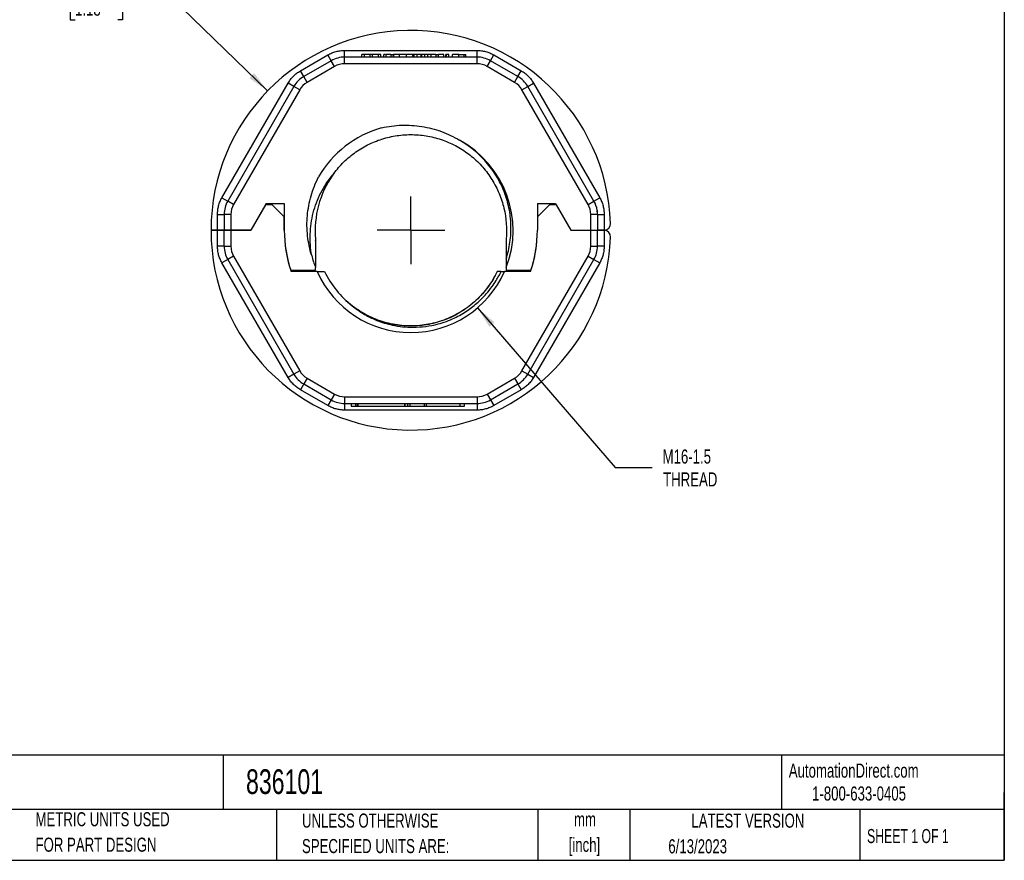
# Model space of a CAD drawing. Header units: millimetres. Extents: x 3 to 137, y 3 to 105.
# Tile 2 of 5: x 63 to 137, y 3 to 66. Entities that reach past the tile are written whole.
import ezdxf

# ---------------------------------------------------------------- set-up
doc = ezdxf.new("R2010")
doc.units = ezdxf.units.MM
doc.header["$LTSCALE"] = 0.5
doc.linetypes.add('CENTERX2', pattern=[20.32, 12.7, -2.54, 2.54, -2.54])
doc.layers.add('CENTER', color=40, linetype='CENTERX2')
doc.layers.add('DIMENSIONS', color=140, linetype='Continuous', lineweight=25)
doc.layers.add('TEXT', color=140, linetype='Continuous', lineweight=25)
doc.styles.add('SLDTEXTSTYLE0', font='TXT', dxfattribs={"width": 0.7})
doc.styles.add('SLDTEXTSTYLE1', font='TXT', dxfattribs={"width": 0.65})
doc.dimstyles.new('SLDDIMSTYLE2', dxfattribs={"dimtxt": 1.079004, "dimasz": 1.651, "dimexe": 0, "dimexo": 0.0625, "dimgap": 0.269751, "dimtad": 0, "dimtih": 1, "dimtoh": 1, "dimrnd": 1e-09, "dimzin": 4, "dimdsep": 46, "dimtxsty": 'SLDTEXTSTYLE0', "dimsah": 1, "dimcen": 0, "dimadec": 0, "dimazin": 1, "dimtfac": 1, "dimtofl": 0, "dimtmove": 0, "dimatfit": 3, "dimfxl": 0, "dimfrac": 2, "dimtolj": 1, "dimtzin": 12, "dimarcsym": 0})
doc.dimstyles.new('SLDDIMSTYLE3', dxfattribs={"dimtxt": 1.079004, "dimasz": 1.651, "dimexe": 0, "dimexo": 0.0625, "dimgap": 0.269751, "dimtad": 0, "dimtih": 1, "dimtoh": 1, "dimrnd": 1e-09, "dimzin": 12, "dimdsep": 46, "dimtxsty": 'SLDTEXTSTYLE0', "dimsah": 1, "dimcen": 0, "dimadec": 0, "dimazin": 3, "dimtfac": 1, "dimtofl": 0, "dimtmove": 0, "dimatfit": 3, "dimfxl": 0, "dimfrac": 2, "dimtolj": 1, "dimtzin": 12, "dimarcsym": 0})

# ---------------------------------------------------------------- blocks, each defined once
blk = doc.blocks.new('SW_NOTE_0')
at = {"layer": 'TEXT', "color": 0, "char_height": 1.0583, "attachment_point": 2, "style": 'SLDTEXTSTYLE0'}
for s, insert in [('mm', (1.422, 1.364)), ('[inch]', (1.38, -0.547))]:
    blk.add_mtext(s, dxfattribs=dict(at, insert=insert))
blk = doc.blocks.new('SW_NOTE_0_1')
at = {"layer": 'TEXT', "color": 0, "char_height": 1.05833, "attachment_point": 1, "style": 'SLDTEXTSTYLE0'}
for s, insert in [('UNLESS OTHERWISE', (0, 1.364)), ('SPECIFIED UNITS ARE:', (0, -0.547))]:
    blk.add_mtext(s, dxfattribs=dict(at, insert=insert))
blk = doc.blocks.new('SW_NOTE_0_5')
at = {"layer": 'TEXT', "color": 0, "char_height": 1.05833, "attachment_point": 1, "style": 'SLDTEXTSTYLE0'}
for s, insert in [('METRIC UNITS USED', (0, 1.364)), ('FOR PART DESIGN', (0, -0.547))]:
    blk.add_mtext(s, dxfattribs=dict(at, insert=insert))
blk = doc.blocks.new('_D_2')
at = {"layer": 'DIMENSIONS'}
for p, q in [((66.769, 67.99), (66.406, 67.99)), ((66.406, 67.99), (66.406, 66.275)), ((69.975, 67.99), (70.337, 67.99)), ((70.337, 67.99), (70.337, 66.275)), ((73.965, 67.99), (70.79, 67.99)), ((81.223, 60.93), (73.965, 67.99)), ((66.406, 66.275), (66.769, 66.275)), ((70.337, 66.275), (69.975, 66.275))]:
    blk.add_line(p, q, dxfattribs=at)
blk.add_solid([(81.223, 60.93), (80.217, 62.263), (79.862, 61.899)], dxfattribs=at)
at = {"layer": 'DIMENSIONS', "char_height": 1.0583, "attachment_point": 1, "style": 'SLDTEXTSTYLE0'}
for s, insert in [('%%c', (65.954, 69.596)), ('30.0', (67.583, 69.596)), ('1.18', (66.769, 67.639))]:
    blk.add_mtext(s, dxfattribs=dict(at, insert=insert))
blk = doc.blocks.new('_D_3')
at = {"layer": 'DIMENSIONS'}
for p, q in [((96.984, 44.649), (107.303, 32.651)), ((107.303, 32.651), (110.081, 32.651))]:
    blk.add_line(p, q, dxfattribs=at)
blk.add_solid([(96.984, 44.649), (97.868, 43.232), (98.253, 43.563)], dxfattribs=at)
at = {"layer": 'DIMENSIONS', "char_height": 1.0583, "attachment_point": 1, "style": 'SLDTEXTSTYLE0'}
for s, insert in [('M16-1.5', (110.875, 34.015)), ('THREAD', (110.914, 32.3))]:
    blk.add_mtext(s, dxfattribs=dict(at, insert=insert))
blk = doc.blocks.new('SW_CENTERMARKSYMBOL_0')
at = {"layer": 'CENTER', "color": 0}
for q in [(0, 2.54), (-2.54, 0), (0, -2.54), (2.54, 0)]:
    blk.add_line((0, 0), q, dxfattribs=at)

msp = doc.modelspace()

# ---------------------------------------------------------------- linework, layer by layer
for p, q in [((83.684, 62.441), (85.756, 63.637)), ((86.006, 63.204), (85.756, 63.637)), ((87.006, 63.472), (87.006, 63.972)), ((87.006, 63.972), (96.945, 63.972)), ((88.296, 63.472), (88.296, 63.672)), ((88.487, 63.672), (88.296, 63.672)), ((88.921, 63.672), (88.487, 63.672)), ((88.487, 63.472), (88.487, 63.672)), ((88.921, 63.472), (88.921, 63.672)), ((89.1, 63.672), (88.921, 63.672)), ((89.1, 63.472), (89.1, 63.672)), ((89.538, 63.672), (89.1, 63.672)), ((89.538, 63.472), (89.538, 63.672)), ((89.728, 63.672), (89.538, 63.672)), ((89.728, 63.472), (89.728, 63.672)), ((89.942, 63.472), (89.942, 63.672)), ((90.114, 63.472), (90.114, 63.672)), ((90.482, 63.672), (90.482, 63.472)), ((90.482, 63.672), (90.666, 63.672)), ((90.666, 63.472), (90.666, 63.672)), ((90.708, 63.672), (90.681, 63.672)), ((90.708, 63.472), (90.708, 63.672)), ((91.13, 63.472), (91.13, 63.672)), ((91.807, 63.672), (91.616, 63.672)), ((91.651, 63.472), (91.651, 63.672)), ((91.897, 63.672), (91.807, 63.672)), ((92.231, 63.672), (92.095, 63.672)), ((92.121, 63.472), (92.121, 63.672)), ((92.231, 63.472), (92.231, 63.672)), ((92.454, 63.672), (92.231, 63.672)), ((92.454, 63.472), (92.454, 63.672)), ((92.746, 63.672), (92.454, 63.672)), ((92.746, 63.472), (92.746, 63.672)), ((92.798, 63.672), (92.746, 63.672)), ((92.798, 63.472), (92.798, 63.672)), ((93.022, 63.672), (92.798, 63.672)), ((93.022, 63.472), (93.022, 63.672)), ((93.249, 63.672), (93.022, 63.672)), ((93.249, 63.472), (93.249, 63.672)), ((93.256, 63.472), (93.256, 63.672)), ((93.749, 63.672), (93.256, 63.672)), ((93.492, 63.472), (93.492, 63.672)), ((93.86, 63.672), (93.749, 63.672)), ((93.86, 63.672), (93.86, 63.472)), ((93.86, 63.672), (94.044, 63.672)), ((94.044, 63.472), (94.044, 63.672)), ((94.445, 63.672), (94.044, 63.672)), ((94.445, 63.472), (94.445, 63.672)), ((94.603, 63.472), (94.603, 63.672)), ((94.655, 63.672), (94.603, 63.672)), ((94.655, 63.472), (94.655, 63.672)), ((94.825, 63.472), (94.825, 63.672)), ((95.099, 63.472), (95.099, 63.672)), ((95.581, 63.472), (95.581, 63.672)), ((95.974, 63.472), (95.974, 63.672)), ((96.093, 63.472), (96.093, 63.672)), ((96.945, 63.472), (96.945, 63.972)), ((97.945, 63.204), (98.195, 63.637)), ((98.195, 63.637), (100.267, 62.441)), ((86.006, 63.204), (83.934, 62.008)), ((86.256, 62.771), (86.006, 63.204)), ((87.006, 62.972), (87.006, 63.472)), ((96.945, 63.472), (87.006, 63.472)), ((96.945, 62.972), (87.006, 62.972)), ((96.945, 62.972), (96.945, 63.472)), ((97.695, 62.771), (97.945, 63.204)), ((100.017, 62.008), (97.945, 63.204)), ((83.934, 62.008), (83.684, 62.441)), ((86.256, 62.771), (84.184, 61.575)), ((99.767, 61.575), (97.695, 62.771)), ((100.017, 62.008), (100.267, 62.441)), ((77.8, 52.918), (82.769, 61.526)), ((83.202, 61.276), (82.769, 61.526)), ((84.184, 61.575), (83.934, 62.008)), ((99.767, 61.575), (100.017, 62.008)), ((100.749, 61.276), (101.182, 61.526)), ((101.182, 61.526), (106.152, 52.918)), ((83.202, 61.276), (78.233, 52.668)), ((83.635, 61.026), (78.666, 52.418)), ((83.635, 61.026), (83.202, 61.276)), ((100.316, 61.026), (100.749, 61.276)), ((105.286, 52.418), (100.316, 61.026)), ((105.719, 52.668), (100.749, 61.276)), ((86.161, 54.67), (86.235, 54.778)), ((77.8, 52.918), (78.233, 52.668)), ((78.666, 52.418), (78.233, 52.668)), ((105.286, 52.418), (105.719, 52.668)), ((105.719, 52.668), (106.152, 52.918)), ((81.119, 52.472), (79.965, 50.472)), ((81.062, 52.372), (79.965, 50.472)), ((81.576, 52.372), (81.062, 52.372)), ((81.119, 52.472), (82.476, 52.472)), ((81.576, 52.372), (82.476, 51.472)), ((82.476, 52.472), (82.476, 50.472)), ((101.476, 52.472), (102.832, 52.472)), ((101.476, 52.472), (101.476, 50.472)), ((101.476, 51.472), (102.376, 52.372)), ((102.89, 52.372), (102.376, 52.372)), ((102.832, 52.472), (103.987, 50.472)), ((102.89, 52.372), (103.987, 50.472)), ((105.987, 51.968), (105.964, 51.968)), ((105.987, 51.668), (105.987, 51.968)), ((77.465, 51.668), (77.965, 51.668)), ((77.465, 50.472), (77.465, 51.668)), ((77.965, 51.668), (77.965, 50.472)), ((78.465, 51.668), (77.965, 51.668)), ((78.465, 51.668), (78.465, 50.472)), ((82.476, 50.472), (82.476, 51.472)), ((101.476, 51.472), (101.476, 50.472)), ((105.487, 50.472), (105.487, 51.668)), ((105.987, 51.668), (105.487, 51.668)), ((105.987, 51.668), (105.987, 50.472)), ((105.987, 51.668), (106.487, 51.668)), ((106.487, 51.668), (106.487, 50.472)), ((76.976, 50.472), (77.465, 50.472)), ((77.465, 50.472), (76.976, 50.472)), ((77.965, 50.472), (77.465, 50.472)), ((77.465, 49.276), (77.465, 50.472)), ((77.965, 50.472), (78.465, 50.472)), ((77.965, 49.276), (77.965, 50.472)), ((78.465, 50.472), (77.965, 50.472)), ((78.465, 50.472), (79.965, 50.472)), ((78.465, 50.472), (78.465, 49.276)), ((79.965, 50.472), (78.465, 50.472)), ((103.987, 50.472), (105.487, 50.472)), ((105.487, 50.472), (105.987, 50.472)), ((105.487, 49.276), (105.487, 50.472)), ((105.987, 50.472), (106.467, 50.472)), ((105.987, 49.276), (105.987, 50.472)), ((106.467, 50.472), (105.987, 50.472)), ((106.487, 50.471), (106.487, 49.276)), ((84.827, 49.715), (84.826, 49.734)), ((99.126, 49.736), (99.124, 49.715)), ((77.965, 49.276), (77.465, 49.276)), ((77.965, 49.276), (78.465, 49.276)), ((105.487, 49.276), (105.987, 49.276)), ((106.487, 49.276), (105.987, 49.276)), ((78.233, 48.276), (77.8, 48.026)), ((78.666, 48.526), (78.233, 48.276)), ((78.233, 48.276), (83.202, 39.668)), ((78.666, 48.526), (83.635, 39.918)), ((100.316, 39.918), (105.286, 48.526)), ((100.749, 39.668), (105.719, 48.276)), ((105.286, 48.526), (105.719, 48.276)), ((105.719, 48.276), (106.152, 48.026)), ((82.769, 39.418), (77.8, 48.026)), ((82.962, 47.472), (84.826, 47.472)), ((84.949, 47.372), (82.996, 47.372)), ((84.826, 47.472), (84.826, 47.668)), ((84.949, 47.372), (85.5, 47.372)), ((98.723, 47.372), (98.463, 47.372)), ((98.753, 47.372), (99.002, 47.372)), ((100.956, 47.372), (99.002, 47.372)), ((99.126, 47.668), (99.126, 47.472)), ((99.126, 47.472), (100.99, 47.472)), ((106.152, 48.026), (101.182, 39.418)), ((87.592, 44.786), (87.123, 45.183)), ((88.097, 44.422), (87.763, 44.657)), ((83.635, 39.918), (83.202, 39.668)), ((100.316, 39.918), (100.749, 39.668)), ((83.202, 39.668), (82.769, 39.418)), ((84.184, 39.369), (83.934, 38.936)), ((84.184, 39.369), (86.256, 38.173)), ((97.695, 38.173), (99.767, 39.369)), ((99.767, 39.369), (100.017, 38.936)), ((100.749, 39.668), (101.182, 39.418)), ((83.934, 38.936), (83.684, 38.503)), ((85.756, 37.307), (83.684, 38.503)), ((83.934, 38.936), (86.006, 37.74)), ((97.945, 37.74), (100.017, 38.936)), ((100.267, 38.503), (98.195, 37.307)), ((100.017, 38.936), (100.267, 38.503)), ((86.006, 37.74), (85.756, 37.307)), ((86.256, 38.173), (86.006, 37.74)), ((87.006, 37.972), (96.945, 37.972)), ((87.006, 37.972), (87.006, 37.472)), ((96.945, 37.972), (96.945, 37.472)), ((97.695, 38.173), (97.945, 37.74)), ((97.945, 37.74), (98.195, 37.307)), ((87.006, 37.472), (96.945, 37.472)), ((87.006, 37.472), (87.006, 36.972)), ((96.945, 36.972), (87.006, 36.972)), ((87.506, 37.472), (87.506, 37.272)), ((87.506, 37.272), (87.831, 37.272)), ((87.831, 37.472), (87.831, 37.272)), ((87.831, 37.272), (87.963, 37.272)), ((87.963, 37.272), (87.963, 37.472)), ((87.998, 37.472), (87.998, 37.272)), ((87.998, 37.272), (91.507, 37.272)), ((91.507, 37.472), (91.507, 37.272)), ((91.507, 37.272), (91.535, 37.272)), ((91.535, 37.472), (91.535, 37.272)), ((91.535, 37.272), (91.753, 37.272)), ((91.753, 37.272), (91.753, 37.472)), ((91.753, 37.272), (91.906, 37.272)), ((91.906, 37.472), (91.906, 37.272)), ((91.906, 37.272), (92.977, 37.272)), ((92.977, 37.472), (92.977, 37.272)), ((92.977, 37.272), (93.117, 37.272)), ((93.117, 37.472), (93.117, 37.272)), ((93.117, 37.272), (95.644, 37.272)), ((95.644, 37.472), (95.644, 37.272)), ((95.644, 37.272), (96.014, 37.272)), ((96.014, 37.272), (96.014, 37.472)), ((96.945, 37.472), (96.945, 36.972))]:
    msp.add_line(p, q)
at = {"flags": 128}
msp.add_lwpolyline([(77.465, 50.472), (77.562, 50.472), (77.656, 50.472), (77.743, 50.472), (77.818, 50.472), (77.88, 50.472), (77.927, 50.472), (77.955, 50.472), (77.965, 50.472)], dxfattribs=at)
for centre, radius, start, end in [((91.976, 50.472), 15, 1.97611, 180), ((87.006, 61.472), 2, 90.00001, 120.00001), ((87.006, 61.472), 1.5, 90, 120.00001), ((96.945, 61.472), 2, 60.00001, 90), ((96.945, 61.472), 1.5, 60.00001, 90), ((84.934, 60.276), 2, 120.00001, 150.00001), ((84.934, 60.276), 1.5, 120.00001, 150.00001), ((99.017, 60.276), 1.5, 30.00001, 60.00001), ((99.017, 60.276), 2, 30.00001, 60.00001), ((91.976, 50.472), 8, 105.92607, 150), ((91.976, 50.472), 7.68, 338.5896, 61.58557), ((91.976, 50.472), 7.18, 144.63717, 185.23947), ((79.965, 51.668), 2, 150.00001, 180.00001), ((103.987, 51.668), 2, 8.62694, 30.00001), ((79.965, 51.668), 1.5, 150.00001, 180), ((103.987, 51.668), 1.5, 0.00001, 30.00001), ((103.987, 51.668), 2, 0, 8.62694), ((91.976, 50.472), 15, 180, 358.02389), ((91.976, 50.472), 9.5, 180, 198.40848), ((91.976, 50.472), 9.5, 180, 199.04531), ((91.976, 50.472), 9.5, 340.95469, 0), ((91.976, 50.472), 9.5, 341.59152, 0), ((106.467, 50.972), 0.5, 272.26151, 1.97611), ((106.467, 49.972), 0.5, 358.02389, 87.73849), ((79.965, 49.276), 2, 180, 210), ((79.965, 49.276), 1.5, 180, 210), ((103.987, 49.276), 1.5, 330, 360), ((103.987, 49.276), 2, 330, 0), ((91.976, 50.472), 7.68, 194.3405, 201.4104), ((91.976, 50.472), 7.68, 203.8063, 336.1937), ((91.976, 50.472), 7.18, 205.57898, 232.21685), ((84.934, 40.668), 1.5, 210, 240), ((99.017, 40.668), 1.5, 300, 330), ((84.934, 40.668), 2, 210, 240), ((99.017, 40.668), 2, 300, 330), ((87.006, 39.472), 2, 240, 270), ((87.006, 39.472), 1.5, 240, 270), ((96.945, 39.472), 1.5, 270, 300), ((96.945, 39.472), 2, 270, 300)]:
    msp.add_arc(centre, radius, start, end)
for points, knots in [([(85.756, 63.637), (85.804, 63.663), (85.899, 63.716), (86.049, 63.783), (86.202, 63.841), (86.411, 63.904), (86.679, 63.96), (86.897, 63.968), (87.006, 63.972)], [0, 0, 0, 0, 0.125224, 0.249962, 0.374752, 0.500132, 0.749962, 1, 1, 1, 1]), ([(90.084, 63.672), (90.072, 63.672), (90, 63.672), (89.955, 63.672), (89.946, 63.672), (89.942, 63.672)], [0, 0, 0, 0, 0.110327, 0.642519, 1, 1, 1, 1]), ([(90.482, 63.672), (90.438, 63.672), (90.38, 63.672), (90.236, 63.672), (90.171, 63.672), (90.114, 63.672)], [-2, -2, -2, -2, -1, -1, 0, 0, 0, 0]), ([(91.1, 63.672), (91.071, 63.672), (90.949, 63.672), (90.812, 63.672), (90.708, 63.672)], [0, 0, 0, 0, 0.240214, 1, 1, 1, 1]), ([(91.651, 63.672), (91.498, 63.672), (91.372, 63.672), (91.179, 63.672), (91.13, 63.672), (91.13, 63.672)], [-2, -2, -2, -2, -1, -1, 0, 0, 0, 0]), ([(92.121, 63.672), (92.121, 63.672), (92.101, 63.672), (92.019, 63.672), (91.964, 63.672), (91.822, 63.672), (91.741, 63.672), (91.651, 63.672)], [-3, -3, -3, -3, -2, -2, -1, -1, 0, 0, 0, 0]), ([(93.86, 63.672), (93.816, 63.672), (93.758, 63.672), (93.614, 63.672), (93.549, 63.672), (93.492, 63.672)], [-2, -2, -2, -2, -1, -1, 0, 0, 0, 0]), ([(94.825, 63.672), (94.825, 63.672), (94.812, 63.672), (94.758, 63.672), (94.714, 63.672), (94.655, 63.672)], [-2, -2, -2, -2, -1, -1, 0, 0, 0, 0]), ([(95.581, 63.672), (95.445, 63.672), (95.333, 63.672), (95.16, 63.672), (95.111, 63.672), (95.099, 63.672)], [-2, -2, -2, -2, -1, -1, 0, 0, 0, 0]), ([(95.581, 63.672), (95.608, 63.672), (95.66, 63.672), (95.735, 63.672), (95.804, 63.672), (95.868, 63.672), (95.926, 63.672), (95.958, 63.672), (95.974, 63.672)], [0, 0, 0, 0, 0.1788202, 0.347679, 0.5101587, 0.6702701, 0.8322002, 1, 1, 1, 1]), ([(95.974, 63.672), (95.989, 63.672), (96.019, 63.672), (96.052, 63.672), (96.076, 63.672), (96.091, 63.672), (96.092, 63.672), (96.093, 63.672)], [0, 0, 0, 0, 0.1976225, 0.3925844, 0.5887918, 0.7900784, 1, 1, 1, 1]), ([(96.945, 63.972), (97, 63.971), (97.109, 63.969), (97.272, 63.952), (97.433, 63.926), (97.646, 63.876), (97.906, 63.79), (98.099, 63.688), (98.195, 63.637)], [0, 0, 0, 0, 0.125224, 0.249962, 0.374752, 0.500132, 0.749962, 1, 1, 1, 1]), ([(82.769, 61.526), (82.798, 61.573), (82.854, 61.666), (82.95, 61.799), (83.053, 61.925), (83.203, 62.084), (83.407, 62.267), (83.592, 62.383), (83.684, 62.441)], [0, 0, 0, 0, 0.1252242, 0.2499622, 0.3747523, 0.5001321, 0.7499622, 1, 1, 1, 1]), ([(100.267, 62.441), (100.314, 62.413), (100.408, 62.356), (100.54, 62.261), (100.667, 62.157), (100.826, 62.007), (101.008, 61.803), (101.124, 61.618), (101.182, 61.526)], [0, 0, 0, 0, 0.125224, 0.249962, 0.374752, 0.500132, 0.749962, 1, 1, 1, 1]), ([(86.189, 54.722), (86.421, 55.038), (86.676, 55.331), (87.231, 55.875), (87.534, 56.126), (88.173, 56.575), (88.508, 56.771), (89.209, 57.109), (89.577, 57.251), (90.323, 57.47), (90.701, 57.548), (91.471, 57.645), (91.865, 57.662), (92.643, 57.631), (93.027, 57.585), (93.786, 57.431), (94.165, 57.321), (94.893, 57.044), (95.242, 56.878), (95.744, 56.586), (95.908, 56.482), (96.229, 56.26), (96.386, 56.141), (96.838, 55.77), (97.116, 55.5), (97.626, 54.919), (97.86, 54.604), (98.274, 53.941), (98.452, 53.597), (98.75, 52.883), (98.871, 52.512), (99.142, 51.369), (99.198, 50.598), (99.126, 49.816)], [0, 0, 0, 0, 0.0625, 0.0625, 0.125, 0.125, 0.1875, 0.1875, 0.25, 0.25, 0.3125, 0.3125, 0.375, 0.375, 0.4375, 0.4375, 0.5, 0.5, 0.5625, 0.5625, 0.59375, 0.59375, 0.625, 0.625, 0.6875, 0.6875, 0.75, 0.75, 0.8125, 0.8125, 0.875, 0.875, 1, 1, 1, 1]), ([(89.781, 58.165), (90.277, 58.279), (90.784, 58.344), (91.798, 58.376), (92.3, 58.344), (93.046, 58.226), (93.293, 58.175), (93.784, 58.049), (94.028, 57.974), (94.742, 57.714), (95.198, 57.496), (95.632, 57.229)], [0, 0, 0, 0, 0.25, 0.25, 0.5, 0.5, 0.625, 0.625, 0.75, 0.75, 1, 1, 1, 1]), ([(99.125, 48.3), (99.26, 48.714), (99.358, 49.137), (99.48, 50), (99.503, 50.431), (99.476, 51.29), (99.427, 51.719), (99.252, 52.572), (99.129, 52.986), (98.814, 53.785), (98.622, 54.172), (98.169, 54.916), (97.915, 55.263), (97.351, 55.912), (97.04, 56.215), (96.367, 56.767), (96.01, 57.013), (95.631, 57.228)], [0, 0, 0, 0, 0.125, 0.125, 0.25, 0.25, 0.375, 0.375, 0.5, 0.5, 0.625, 0.625, 0.75, 0.75, 0.875, 0.875, 1, 1, 1, 1]), ([(84.535, 48.57), (84.383, 49.056), (84.279, 49.551), (84.198, 50.307), (84.182, 50.562), (84.178, 51.069), (84.189, 51.321), (84.256, 52.072), (84.349, 52.567), (84.631, 53.544), (84.817, 54.018), (85.047, 54.472)], [0, 0, 0, 0, 0.25, 0.25, 0.375, 0.375, 0.5, 0.5, 0.75, 0.75, 1, 1, 1, 1]), ([(84.535, 48.57), (84.44, 49.104), (84.402, 49.641), (84.433, 50.45), (84.457, 50.721), (84.534, 51.255), (84.586, 51.518), (84.718, 52.036), (84.798, 52.292), (84.987, 52.796), (85.097, 53.045), (85.467, 53.767), (85.765, 54.215), (86.115, 54.631)], [0, 0, 0, 0, 0.25, 0.25, 0.375, 0.375, 0.5, 0.5, 0.625, 0.625, 0.75, 0.75, 1, 1, 1, 1]), ([(77.465, 51.668), (77.466, 51.723), (77.468, 51.832), (77.484, 51.994), (77.511, 52.156), (77.561, 52.368), (77.647, 52.628), (77.749, 52.821), (77.8, 52.918)], [0, 0, 0, 0, 0.125224, 0.249962, 0.374752, 0.500132, 0.749962, 1, 1, 1, 1]), ([(106.152, 52.918), (106.178, 52.87), (106.231, 52.775), (106.298, 52.625), (106.356, 52.472), (106.419, 52.264), (106.475, 51.995), (106.483, 51.777), (106.487, 51.668)], [0, 0, 0, 0, 0.125224, 0.249962, 0.374752, 0.500132, 0.749962, 1, 1, 1, 1]), ([(99.126, 49.815), (99.126, 49.782), (99.126, 49.373), (99.126, 48.875), (99.126, 48.417), (99.126, 48.33)], [0, 0, 0, 0, 0.067685, 0.822102, 1, 1, 1, 1]), ([(77.8, 48.026), (77.773, 48.074), (77.72, 48.169), (77.653, 48.318), (77.596, 48.471), (77.533, 48.68), (77.477, 48.948), (77.469, 49.167), (77.465, 49.276)], [0, 0, 0, 0, 0.125224, 0.249962, 0.374752, 0.500132, 0.749962, 1, 1, 1, 1]), ([(106.487, 49.276), (106.486, 49.221), (106.484, 49.112), (106.467, 48.949), (106.441, 48.788), (106.391, 48.575), (106.305, 48.315), (106.203, 48.122), (106.152, 48.026)], [0, 0, 0, 0, 0.125224, 0.249962, 0.374752, 0.500132, 0.749962, 1, 1, 1, 1]), ([(98.452, 47.372), (98.35, 47.172), (98.145, 46.773), (97.769, 46.214), (97.346, 45.69), (96.875, 45.209), (96.361, 44.773), (95.809, 44.388), (95.223, 44.056), (94.608, 43.78), (93.971, 43.564), (93.315, 43.407), (92.649, 43.313), (91.976, 43.281), (91.303, 43.313), (90.636, 43.407), (89.981, 43.564), (89.343, 43.78), (88.73, 44.057), (88.144, 44.384), (87.784, 44.646), (87.606, 44.776)], [0, 0, 0, 0, 0.0526753, 0.1053506, 0.158026, 0.2107013, 0.2633766, 0.3160519, 0.3687273, 0.4214026, 0.4740779, 0.5267532, 0.5794285, 0.6321039, 0.6847792, 0.7374545, 0.7901298, 0.8428052, 0.8954805, 0.9481558, 1, 1, 1, 1]), ([(87.965, 44.505), (88.027, 44.462), (88.241, 44.313), (88.716, 44.025), (89.518, 43.642), (90.693, 43.29), (92.254, 43.13), (93.843, 43.332), (95.21, 43.831), (96.211, 44.408), (97.002, 45.032), (97.606, 45.643), (98.051, 46.195), (98.362, 46.658), (98.567, 47.009), (98.685, 47.234), (98.738, 47.341), (98.753, 47.372)], [0, 0, 0, 0, 0.017848, 0.061644, 0.131457, 0.227584, 0.350468, 0.500078, 0.602218, 0.692964, 0.772268, 0.839931, 0.895795, 0.939775, 0.971822, 0.991905, 1, 1, 1, 1]), ([(98.463, 47.372), (98.361, 47.172), (98.155, 46.772), (97.777, 46.213), (97.352, 45.688), (96.879, 45.206), (96.365, 44.769), (95.814, 44.38), (95.229, 44.046), (94.615, 43.768), (93.976, 43.553), (93.319, 43.399), (92.651, 43.306), (91.976, 43.275), (91.301, 43.306), (90.632, 43.399), (89.975, 43.552), (89.337, 43.769), (88.745, 44.032), (88.382, 44.249), (88.212, 44.35)], [0, 0, 0, 0, 0.055926, 0.111863, 0.167824, 0.223795, 0.27975, 0.335664, 0.391527, 0.447356, 0.503202, 0.55911, 0.615081, 0.671092, 0.727102, 0.783073, 0.838981, 0.894827, 0.950656, 1, 1, 1, 1]), ([(83.684, 38.503), (83.638, 38.531), (83.544, 38.587), (83.412, 38.683), (83.285, 38.787), (83.126, 38.936), (82.944, 39.141), (82.827, 39.326), (82.769, 39.418)], [0, 0, 0, 0, 0.125224, 0.249962, 0.374752, 0.500132, 0.749962, 1, 1, 1, 1]), ([(101.182, 39.418), (101.154, 39.371), (101.098, 39.278), (101.002, 39.145), (100.898, 39.019), (100.749, 38.86), (100.545, 38.677), (100.36, 38.561), (100.267, 38.503)], [0, 0, 0, 0, 0.1252242, 0.2499622, 0.3747523, 0.5001321, 0.7499622, 1, 1, 1, 1]), ([(87.006, 36.972), (86.952, 36.973), (86.843, 36.975), (86.68, 36.992), (86.518, 37.018), (86.306, 37.068), (86.046, 37.154), (85.853, 37.256), (85.756, 37.307)], [0, 0, 0, 0, 0.125224, 0.249962, 0.374752, 0.500132, 0.749962, 1, 1, 1, 1]), ([(98.195, 37.307), (98.148, 37.28), (98.052, 37.228), (97.903, 37.161), (97.75, 37.103), (97.541, 37.04), (97.273, 36.984), (97.055, 36.976), (96.945, 36.972)], [0, 0, 0, 0, 0.125224, 0.249962, 0.374752, 0.500132, 0.749962, 1, 1, 1, 1])]:
    msp.add_open_spline(points, degree=3, knots=knots)
for points in [[(86.189, 54.722), (86.166, 54.69), (86.143, 54.659), (86.12, 54.627)], [(106.487, 50.472), (106.48, 50.472), (106.474, 50.472), (106.467, 50.472)], [(106.467, 50.472), (106.474, 50.472), (106.48, 50.472), (106.487, 50.471)], [(84.826, 49.816), (84.826, 49.077), (84.826, 48.364), (84.826, 47.668)], [(99.126, 48.3), (99.126, 48.087), (99.126, 47.877), (99.126, 47.668)], [(98.463, 47.372), (98.459, 47.372), (98.456, 47.372), (98.452, 47.372)], [(87.577, 44.797), (87.703, 44.696), (87.832, 44.598), (87.965, 44.505)]]:
    msp.add_open_spline(points, degree=3)
at = {"layer": 'TEXT'}
for p, q in [((136.525, 104.775), (136.525, 3.175)), ((136.525, 11.063), (3.175, 11.063)), ((77.879, 11.063), (77.879, 6.985)), ((119.788, 11.063), (119.788, 6.985)), ((136.525, 3.175), (136.525, 8.255)), ((136.525, 6.985), (3.175, 6.985)), ((81.89, 6.985), (81.89, 3.175)), ((101.512, 6.985), (101.512, 3.175)), ((108.406, 6.985), (108.406, 3.175)), ((125.674, 6.985), (125.674, 3.175)), ((3.175, 3.175), (136.525, 3.175))]:
    msp.add_line(p, q, dxfattribs=at)

# ---------------------------------------------------------------- block references
at = {"layer": 'CENTER'}
msp.add_blockref('SW_CENTERMARKSYMBOL_0', (91.976, 50.472), dxfattribs=at)
at = {"layer": 'TEXT'}
for name, p in [('SW_NOTE_0_5', (63.802, 5.423)), ('SW_NOTE_0_1', (83.804, 5.321)), ('SW_NOTE_0', (103.627, 5.415))]:
    msp.add_blockref(name, p, dxfattribs=at)

# ---------------------------------------------------------------- texts
for s, insert, char_height, attachment_point, style in [('AutomationDirect.com', (120.347, 10.438), 1.05833, 1, 'SLDTEXTSTYLE0'), ('836101', (79.604, 10.006), 1.8521, 1, 'SLDTEXTSTYLE0'), ('1-800-633-0405', (122.096, 8.719), 1.05833, 1, 'SLDTEXTSTYLE0'), ('LATEST VERSION', (117.276, 6.682), 1.05833, 2, 'SLDTEXTSTYLE0'), ('SHEET 1 OF 1', (126.221, 5.526), 1.05833, 1, 'SLDTEXTSTYLE1'), ('6/13/2023', (111.306, 4.755), 1.0583, 1, 'SLDTEXTSTYLE0')]:
    msp.add_mtext(s, dxfattribs=dict(at, insert=insert, char_height=char_height, attachment_point=attachment_point, style=style))

# ---------------------------------------------------------------- dimensions: what is measured, and where the dimension line sits
at = {"layer": 'DIMENSIONS'}
dim = msp.add_diameter_dim_2p(p1=(102.729, 40.013), p2=(81.223, 60.93), dimstyle='SLDDIMSTYLE2', dxfattribs=at)
dim.commit()
dim.dimension.update_dxf_attribs({"geometry": '_D_2', "text_midpoint": (68.372, 67.99), "dimtype": 163})
dim = msp.add_radius_dim(center=(91.976, 50.472), mpoint=(96.984, 44.649), text='M16-1.5\\PTHREAD', dimstyle='SLDDIMSTYLE3', dxfattribs=at)
dim.commit()
dim.dimension.update_dxf_attribs({"geometry": '_D_3', "text_midpoint": (113.842, 32.651), "dimtype": 164})

doc.saveas('drawing.dxf')
